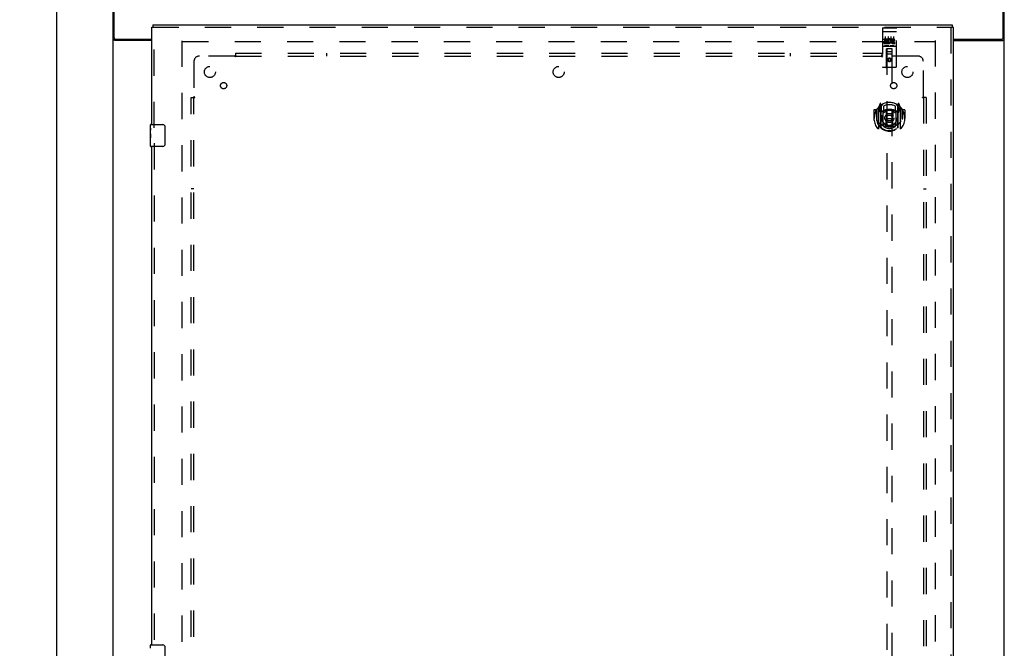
# Model space of a CAD drawing. Header units: inches. Extents: x 0 to 215, y 0 to 139.
# Tile 48 of 111: x 63 to 107, y 64 to 92. Entities that reach past the tile are written whole.
import ezdxf

# ---------------------------------------------------------------- set-up
doc = ezdxf.new("R2010")
doc.units = ezdxf.units.IN
doc.header["$LTSCALE"] = 11.804375
doc.header["$MEASUREMENT"] = 0
doc.linetypes.add('HIDDEN', pattern=[0.2, 0.1, -0.1])
doc.layers.get('0').update_dxf_attribs({"linetype": 'CONTINUOUS'})
for name, color, linetype in [('DEFAULT_2', 8, 'HIDDEN'), ('DIMENSIONS', 7, 'CONTINUOUS'), ('DOOR_ASSEMBLY', 7, 'CONTINUOUS'), ('SUBPANEL', 7, 'CONTINUOUS')]:
    doc.layers.add(name, color=color, linetype=linetype)
doc.styles.get("Standard").update_dxf_attribs({"font": 'arial.ttf'})
doc.dimstyles.new('DIMSTYLE_1', dxfattribs={"dimtxt": 0.946875, "dimasz": 1.2625, "dimexe": 0.09, "dimexo": 0.07, "dimgap": 0.0375, "dimtad": 0, "dimtih": 1, "dimtoh": 1, "dimzin": 4, "dimdsep": 46, "dimtxsty": 'Standard', "dimblk": '_FILLED', "dimblk1": '_FILLED', "dimblk2": '_FILLED', "dimcen": 0.09, "dimadec": 3, "dimazin": 1, "dimtfac": 1, "dimtdec": 3, "dimtofl": 0, "dimtmove": 0, "dimatfit": 3, "dimldrblk": '_FILLED', "dimfxl": 0, "dimtolj": 1, "dimtzin": 4, "dimarcsym": 0})

# ---------------------------------------------------------------- blocks, each defined once
blk = doc.blocks.new('_FILLED')
at = {"color": 0, "linetype": 'ByBlock'}
blk.add_solid([(0, 0), (-1, 0.2), (-1, -0.2)], dxfattribs=at)
blk = doc.blocks.new('*D10')
at = {"layer": 'DIMENSIONS', "color": 2, "linetype": 'Continuous'}
for p, q in [((66.184, 94.862), (63.26, 94.862)), ((64.397, 94.862), (64.397, 52.809)), ((64.397, 8.862), (64.397, 50.915)), ((66.184, 8.862), (63.26, 8.862))]:
    blk.add_line(p, q, dxfattribs=at)
at = {"layer": 'DIMENSIONS', "color": 2, "linetype": 'Continuous', "xscale": 1.2625, "yscale": 1.2625, "zscale": 1.2625}
for p, rotation in [((64.397, 94.862), 90), ((64.397, 8.862), 270)]:
    blk.add_blockref('_FILLED', p, dxfattribs=dict(at, rotation=rotation))
at = {"layer": 'DIMENSIONS', "color": 2, "linetype": 'Continuous', "insert": (64.397, 52.335), "char_height": 0.9469, "width": 3.30878, "attachment_point": 2, "line_spacing_factor": 0.9}
blk.add_mtext('86.00', dxfattribs=at)

msp = doc.modelspace()

# ---------------------------------------------------------------- linework, layer by layer
at = {"color": 3, "linetype": 'Continuous'}
for p, q in [((66.956, 8.966), (66.956, 94.758)), ((67.008, 91.526), (67.008, 94.862)), ((107.154, 91.526), (107.154, 94.862)), ((107.206, 8.966), (107.206, 94.758)), ((68.706, 91.414), (67.026, 91.414)), ((67.068, 91.466), (68.706, 91.466)), ((104.894, 91.466), (107.094, 91.466)), ((104.894, 91.414), (107.136, 91.414))]:
    msp.add_line(p, q, dxfattribs=at)
for points in [[(67, 91.426), (66.992, 91.428), (66.988, 91.43), (66.984, 91.431), (66.98, 91.432), (66.977, 91.434), (66.974, 91.435), (66.971, 91.437), (66.968, 91.438), (66.965, 91.44), (66.963, 91.442), (66.961, 91.443), (66.96, 91.445), (66.958, 91.447), (66.957, 91.449), (66.957, 91.45), (66.956, 91.452), (66.956, 91.455)], [(67.026, 91.414), (67.024, 91.415), (67.021, 91.417), (67.019, 91.418), (67.015, 91.42), (67.012, 91.421), (67.008, 91.423), (67.004, 91.424), (67, 91.426)], [(107.136, 91.414), (107.138, 91.415), (107.141, 91.417), (107.144, 91.418), (107.147, 91.42), (107.151, 91.421), (107.154, 91.423), (107.158, 91.424), (107.163, 91.426), (107.171, 91.428)], [(107.171, 91.428), (107.175, 91.43), (107.178, 91.431), (107.182, 91.432), (107.185, 91.434), (107.188, 91.435), (107.191, 91.437), (107.194, 91.438), (107.197, 91.44), (107.199, 91.442), (107.201, 91.443), (107.203, 91.445), (107.204, 91.447), (107.205, 91.449), (107.206, 91.45), (107.206, 91.452), (107.206, 91.455)]]:
    msp.add_lwpolyline(points, dxfattribs=at)
for centre, start, end in [((67.068, 91.526), 180, 270), ((107.094, 91.526), 270, 360)]:
    msp.add_arc(centre, 0.06, start, end, dxfattribs=at)
at = {"layer": 'DEFAULT_2', "color": 8, "linetype": 'HIDDEN'}
for p, q in [((70.081, 12.31), (70.081, 91.414)), ((70.095, 91.362), (104.067, 91.362)), ((104.081, 91.414), (104.081, 12.31))]:
    msp.add_line(p, q, dxfattribs=at)
at = {"layer": 'DOOR_ASSEMBLY', "color": 7, "linetype": 'Continuous'}
for p, q in [((68.748, 92.112), (68.748, 92.008)), ((104.852, 92.112), (104.852, 92.008)), ((68.706, 92.008), (68.748, 92.008)), ((104.894, 92.008), (104.852, 92.008)), ((68.646, 87.451), (68.646, 87.597)), ((68.661, 87.612), (69.201, 87.612)), ((68.646, 87.193), (68.646, 87.45)), ((68.652, 87.395), (68.646, 87.395)), ((68.646, 87.227), (68.653, 87.227)), ((68.646, 86.627), (68.646, 87.191)), ((68.648, 87.164), (68.646, 87.164)), ((68.648, 87.166), (68.649, 87.144)), ((68.653, 87.227), (68.653, 87.363)), ((69.301, 87.512), (69.301, 86.712)), ((68.646, 87.032), (68.652, 87.032)), ((68.646, 86.996), (68.653, 86.996)), ((68.646, 86.933), (68.653, 86.933)), ((68.646, 86.766), (68.653, 86.766)), ((68.653, 86.766), (68.653, 86.996)), ((69.201, 86.612), (68.661, 86.612)), ((68.646, 63.951), (68.646, 64.097)), ((68.661, 64.112), (69.201, 64.112)), ((69.301, 64.012), (69.301, 63.212))]:
    msp.add_line(p, q, dxfattribs=at)
at = {"layer": 'DOOR_ASSEMBLY', "color": 3, "linetype": 'Continuous'}
for p, q in [((68.748, 92.112), (104.852, 92.112)), ((68.706, 87.612), (68.706, 92.008)), ((104.894, 92.008), (104.894, 11.716)), ((68.706, 64.112), (68.706, 86.612))]:
    msp.add_line(p, q, dxfattribs=at)
at = {"layer": 'DOOR_ASSEMBLY', "color": 8, "linetype": 'HIDDEN'}
for p, q in [((68.748, 92.008), (104.852, 92.008)), ((68.81, 87.457), (68.81, 92.008)), ((101.706, 91.949), (101.706, 90.224)), ((101.723, 91.82), (101.722, 91.82)), ((101.724, 91.821), (101.723, 91.82)), ((101.724, 91.821), (101.724, 91.821)), ((101.725, 91.821), (101.724, 91.821)), ((101.726, 91.821), (101.725, 91.821)), ((101.727, 91.821), (101.726, 91.821)), ((101.727, 91.821), (101.727, 91.821)), ((101.728, 91.821), (101.727, 91.821)), ((101.729, 91.821), (101.728, 91.821)), ((101.73, 91.821), (101.729, 91.821)), ((101.731, 91.821), (101.73, 91.821)), ((101.732, 91.821), (101.731, 91.821)), ((101.732, 91.821), (101.732, 91.821)), ((101.733, 91.821), (101.732, 91.821)), ((101.734, 91.821), (101.733, 91.821)), ((101.735, 91.821), (101.734, 91.821)), ((101.736, 91.821), (101.735, 91.821)), ((101.736, 91.979), (102.301, 91.979)), ((101.736, 91.821), (102.301, 91.821)), ((102.301, 91.821), (102.302, 91.821)), ((102.302, 91.821), (102.303, 91.821)), ((102.303, 91.821), (102.304, 91.821)), ((102.304, 91.821), (102.304, 91.821)), ((102.304, 91.821), (102.305, 91.821)), ((102.305, 91.821), (102.306, 91.821)), ((102.306, 91.821), (102.307, 91.821)), ((102.307, 91.821), (102.308, 91.821)), ((102.308, 91.821), (102.309, 91.821)), ((102.309, 91.821), (102.309, 91.821)), ((102.309, 91.821), (102.31, 91.821)), ((102.31, 91.821), (102.311, 91.821)), ((102.311, 91.821), (102.312, 91.821)), ((102.312, 91.821), (102.313, 91.821)), ((102.313, 91.821), (102.313, 91.821)), ((102.313, 91.821), (102.314, 91.821)), ((102.331, 90.224), (102.331, 91.949)), ((104.79, 92.008), (104.79, 11.716)), ((101.736, 91.151), (102.301, 91.151)), ((101.787, 91.444), (101.787, 91.487)), ((101.787, 91.487), (101.943, 91.487)), ((101.787, 91.444), (101.9, 91.444)), ((101.787, 91.273), (101.787, 91.316)), ((101.787, 91.316), (101.9, 91.316)), ((101.787, 91.273), (101.943, 91.273)), ((101.808, 91.359), (101.808, 91.402)), ((101.808, 91.402), (101.9, 91.402)), ((101.808, 91.359), (101.9, 91.359)), ((101.98, 91.167), (101.808, 91.167)), ((101.831, 91.588), (101.831, 91.282)), ((101.9, 91.402), (101.9, 91.444)), ((101.9, 91.316), (101.9, 91.359)), ((101.943, 91.309), (101.943, 91.487)), ((101.943, 91.309), (101.956, 91.327)), ((101.943, 91.273), (101.943, 91.286)), ((101.946, 91.284), (101.943, 91.286)), ((101.967, 91.438), (101.95, 91.478)), ((101.956, 91.588), (101.956, 91.282)), ((102.23, 91.167), (102.058, 91.167)), ((102.081, 91.588), (102.081, 91.282)), ((102.099, 91.444), (102.099, 91.487)), ((102.099, 91.487), (102.192, 91.487)), ((102.099, 91.444), (102.192, 91.444)), ((102.159, 91.359), (102.205, 91.359)), ((102.163, 91.4), (102.192, 91.4)), ((102.163, 91.316), (102.255, 91.316)), ((102.163, 91.273), (102.255, 91.273)), ((102.206, 91.588), (102.206, 91.282)), ((102.255, 91.273), (102.255, 91.316)), ((101.889, 90.224), (101.892, 91.034)), ((102.146, 90.784), (101.891, 90.784)), ((101.894, 91.034), (101.892, 91.034)), ((101.894, 91.034), (101.894, 54.033)), ((102.144, 91.034), (101.894, 91.034)), ((101.934, 90.909), (102.104, 90.909)), ((102.144, 54.033), (102.144, 91.034)), ((102.145, 91.034), (102.144, 91.034)), ((102.149, 90.224), (102.145, 91.034)), ((102.019, 90.606), (101.956, 90.57)), ((101.956, 90.57), (101.956, 90.498)), ((101.956, 90.57), (101.966, 90.564)), ((101.956, 90.498), (101.966, 90.504)), ((101.956, 90.498), (102.019, 90.462)), ((102.019, 90.595), (101.966, 90.564)), ((101.966, 90.564), (101.966, 90.504)), ((101.966, 90.504), (102.019, 90.473)), ((102.019, 90.606), (102.019, 90.595)), ((102.081, 90.57), (102.019, 90.606)), ((102.071, 90.564), (102.019, 90.595)), ((102.019, 90.473), (102.071, 90.504)), ((102.019, 90.462), (102.081, 90.498)), ((102.019, 90.462), (102.019, 90.473)), ((102.081, 90.57), (102.071, 90.564)), ((102.071, 90.504), (102.071, 90.564)), ((102.081, 90.498), (102.071, 90.504)), ((102.081, 90.498), (102.081, 90.57)), ((102.301, 90.194), (101.736, 90.194)), ((101.593, 88.56), (101.523, 88.385)), ((101.636, 88.477), (101.622, 88.557)), ((101.644, 88.429), (101.714, 88.538)), ((101.644, 87.485), (101.644, 88.488)), ((102.324, 88.538), (102.394, 88.429)), ((102.394, 87.485), (102.394, 88.488)), ((102.415, 88.557), (102.401, 88.477)), ((102.514, 88.385), (102.444, 88.56)), ((101.319, 88.263), (101.319, 87.89)), ((101.436, 88.278), (101.334, 88.278)), ((101.436, 88.278), (101.436, 87.89)), ((101.444, 88.263), (101.436, 88.278)), ((101.444, 88.301), (101.444, 87.844)), ((101.519, 88.374), (101.519, 87.407)), ((101.576, 88.369), (101.576, 88.219)), ((101.644, 88.369), (101.576, 88.369)), ((101.576, 88.219), (101.636, 88.219)), ((101.584, 88.362), (101.614, 88.316)), ((101.615, 88.48), (101.615, 88.48)), ((101.615, 88.48), (101.615, 88.48)), ((101.615, 88.48), (101.615, 88.48)), ((101.636, 87.46), (101.636, 88.477)), ((101.646, 88.464), (101.646, 88.256)), ((101.736, 88.218), (101.664, 88.218)), ((101.666, 88.236), (101.732, 88.236)), ((101.736, 87.577), (101.736, 88.208)), ((101.744, 88.442), (101.744, 88.189)), ((101.856, 88.234), (101.886, 87.89)), ((102.182, 88.234), (102.151, 87.89)), ((102.294, 88.189), (102.294, 88.442)), ((102.374, 88.218), (102.301, 88.218)), ((102.301, 88.208), (102.301, 87.577)), ((102.305, 88.236), (102.371, 88.236)), ((102.391, 88.256), (102.391, 88.464)), ((102.461, 88.369), (102.394, 88.369)), ((102.401, 88.477), (102.401, 87.46)), ((102.401, 88.219), (102.461, 88.219)), ((102.423, 88.48), (102.418, 88.483)), ((102.423, 88.316), (102.453, 88.362)), ((102.461, 88.219), (102.461, 88.369)), ((102.519, 87.407), (102.519, 88.374)), ((102.601, 88.278), (102.593, 88.263)), ((102.594, 88.301), (102.594, 87.844)), ((102.601, 87.89), (102.601, 88.278)), ((102.704, 88.278), (102.601, 88.278)), ((102.719, 88.263), (102.719, 87.89)), ((101.319, 87.89), (101.334, 87.89)), ((101.436, 87.89), (101.451, 87.89)), ((101.444, 87.844), (101.444, 87.841)), ((101.744, 87.628), (101.744, 87.525)), ((101.856, 87.551), (101.886, 87.89)), ((101.886, 87.89), (102.151, 87.89)), ((102.181, 87.551), (102.151, 87.89)), ((102.294, 87.525), (102.294, 87.628)), ((102.601, 87.89), (102.586, 87.89)), ((102.594, 87.844), (102.593, 87.841)), ((102.704, 87.89), (102.719, 87.89)), ((68.81, 86.767), (68.81, 63.957))]:
    msp.add_line(p, q, dxfattribs=at)
for points in [[(101.722, 91.82), (101.722, 91.82), (101.721, 91.82), (101.721, 91.82), (101.721, 91.82), (101.72, 91.82), (101.72, 91.82), (101.719, 91.82), (101.719, 91.82), (101.719, 91.82), (101.718, 91.82), (101.718, 91.82), (101.718, 91.82), (101.717, 91.82), (101.717, 91.82), (101.717, 91.82), (101.716, 91.819), (101.716, 91.819), (101.716, 91.819), (101.716, 91.819), (101.715, 91.819), (101.715, 91.819), (101.715, 91.819), (101.714, 91.819), (101.714, 91.819), (101.714, 91.819), (101.713, 91.819), (101.713, 91.819), (101.713, 91.819), (101.713, 91.818), (101.712, 91.818), (101.712, 91.818), (101.712, 91.818), (101.712, 91.818), (101.711, 91.818), (101.711, 91.818), (101.711, 91.818), (101.711, 91.818), (101.711, 91.818), (101.71, 91.818), (101.71, 91.818), (101.71, 91.817), (101.71, 91.817), (101.709, 91.817), (101.709, 91.817), (101.709, 91.817), (101.709, 91.817), (101.709, 91.817), (101.709, 91.817), (101.708, 91.817), (101.708, 91.817), (101.708, 91.816), (101.708, 91.816), (101.708, 91.816), (101.708, 91.816), (101.708, 91.816), (101.707, 91.816), (101.707, 91.816), (101.707, 91.816), (101.707, 91.816), (101.707, 91.816), (101.707, 91.815), (101.707, 91.815), (101.707, 91.815), (101.707, 91.815), (101.707, 91.815), (101.706, 91.815), (101.706, 91.815), (101.706, 91.815), (101.706, 91.815), (101.706, 91.815), (101.706, 91.814), (101.706, 91.814), (101.706, 91.814), (101.706, 91.814), (101.706, 91.814), (101.706, 91.814), (101.706, 91.814)], [(102.314, 91.821), (102.315, 91.82), (102.315, 91.82), (102.316, 91.82), (102.316, 91.82), (102.316, 91.82), (102.317, 91.82), (102.317, 91.82), (102.317, 91.82), (102.318, 91.82), (102.318, 91.82), (102.318, 91.82), (102.319, 91.82), (102.319, 91.82), (102.32, 91.82), (102.32, 91.82), (102.32, 91.82), (102.32, 91.82), (102.321, 91.819), (102.321, 91.819), (102.321, 91.819), (102.322, 91.819), (102.322, 91.819), (102.322, 91.819), (102.323, 91.819), (102.323, 91.819), (102.323, 91.819), (102.324, 91.819), (102.324, 91.819), (102.324, 91.819), (102.324, 91.819), (102.325, 91.818), (102.325, 91.818), (102.325, 91.818), (102.325, 91.818), (102.326, 91.818), (102.326, 91.818), (102.326, 91.818), (102.326, 91.818), (102.327, 91.818), (102.327, 91.818), (102.327, 91.818), (102.327, 91.818), (102.327, 91.817), (102.328, 91.817), (102.328, 91.817), (102.328, 91.817), (102.328, 91.817), (102.328, 91.817), (102.329, 91.817), (102.329, 91.817), (102.329, 91.817), (102.329, 91.817), (102.329, 91.816), (102.329, 91.816), (102.329, 91.816), (102.33, 91.816), (102.33, 91.816), (102.33, 91.816), (102.33, 91.816), (102.33, 91.816), (102.33, 91.816), (102.33, 91.816), (102.33, 91.815), (102.33, 91.815), (102.331, 91.815), (102.331, 91.815), (102.331, 91.815), (102.331, 91.815), (102.331, 91.815), (102.331, 91.815), (102.331, 91.815), (102.331, 91.815), (102.331, 91.814), (102.331, 91.814), (102.331, 91.814), (102.331, 91.814), (102.331, 91.814), (102.331, 91.814), (102.331, 91.814)], [(101.808, 91.167), (101.808, 91.167), (101.807, 91.167), (101.807, 91.167), (101.807, 91.167), (101.807, 91.167), (101.806, 91.167), (101.806, 91.167), (101.806, 91.167), (101.806, 91.167), (101.806, 91.167), (101.806, 91.167), (101.805, 91.167), (101.805, 91.167), (101.805, 91.167), (101.805, 91.167), (101.805, 91.167), (101.805, 91.167), (101.804, 91.168), (101.804, 91.168), (101.804, 91.168), (101.804, 91.168), (101.804, 91.168), (101.804, 91.168), (101.804, 91.168), (101.803, 91.168), (101.803, 91.168), (101.803, 91.168), (101.803, 91.168), (101.803, 91.168), (101.803, 91.168), (101.803, 91.168), (101.803, 91.168), (101.802, 91.168), (101.802, 91.168), (101.802, 91.168), (101.802, 91.168), (101.802, 91.168), (101.802, 91.168), (101.802, 91.168), (101.802, 91.168), (101.802, 91.168), (101.801, 91.168), (101.801, 91.168), (101.801, 91.168), (101.801, 91.168), (101.801, 91.168)], [(101.986, 91.168), (101.986, 91.168), (101.986, 91.168), (101.986, 91.168), (101.986, 91.168), (101.986, 91.168), (101.986, 91.168), (101.985, 91.168), (101.985, 91.168), (101.985, 91.168), (101.985, 91.168), (101.985, 91.168), (101.985, 91.168), (101.985, 91.168), (101.985, 91.168), (101.985, 91.168), (101.985, 91.168), (101.984, 91.168), (101.984, 91.168), (101.984, 91.168), (101.984, 91.168), (101.984, 91.168), (101.984, 91.168), (101.984, 91.168), (101.983, 91.168), (101.983, 91.168), (101.983, 91.168), (101.983, 91.168), (101.983, 91.168), (101.983, 91.167), (101.983, 91.167), (101.982, 91.167), (101.982, 91.167), (101.982, 91.167), (101.982, 91.167), (101.982, 91.167), (101.982, 91.167), (101.981, 91.167), (101.981, 91.167), (101.981, 91.167), (101.981, 91.167), (101.981, 91.167), (101.98, 91.167), (101.98, 91.167), (101.98, 91.167), (101.98, 91.167)], [(102.058, 91.167), (102.058, 91.167), (102.057, 91.167), (102.057, 91.167), (102.057, 91.167), (102.057, 91.167), (102.056, 91.167), (102.056, 91.167), (102.056, 91.167), (102.056, 91.167), (102.056, 91.167), (102.056, 91.167), (102.055, 91.167), (102.055, 91.167), (102.055, 91.167), (102.055, 91.167), (102.055, 91.167), (102.055, 91.167), (102.054, 91.168), (102.054, 91.168), (102.054, 91.168), (102.054, 91.168), (102.054, 91.168), (102.054, 91.168), (102.054, 91.168), (102.053, 91.168), (102.053, 91.168), (102.053, 91.168), (102.053, 91.168), (102.053, 91.168), (102.053, 91.168), (102.053, 91.168), (102.053, 91.168), (102.052, 91.168), (102.052, 91.168), (102.052, 91.168), (102.052, 91.168), (102.052, 91.168), (102.052, 91.168), (102.052, 91.168), (102.052, 91.168), (102.052, 91.168), (102.051, 91.168), (102.051, 91.168), (102.051, 91.168), (102.051, 91.168), (102.051, 91.168)], [(102.236, 91.168), (102.236, 91.168), (102.236, 91.168), (102.236, 91.168), (102.236, 91.168), (102.236, 91.168), (102.236, 91.168), (102.235, 91.168), (102.235, 91.168), (102.235, 91.168), (102.235, 91.168), (102.235, 91.168), (102.235, 91.168), (102.235, 91.168), (102.235, 91.168), (102.235, 91.168), (102.235, 91.168), (102.234, 91.168), (102.234, 91.168), (102.234, 91.168), (102.234, 91.168), (102.234, 91.168), (102.234, 91.168), (102.234, 91.168), (102.233, 91.168), (102.233, 91.168), (102.233, 91.168), (102.233, 91.168), (102.233, 91.168), (102.233, 91.167), (102.233, 91.167), (102.232, 91.167), (102.232, 91.167), (102.232, 91.167), (102.232, 91.167), (102.232, 91.167), (102.232, 91.167), (102.231, 91.167), (102.231, 91.167), (102.231, 91.167), (102.231, 91.167), (102.231, 91.167), (102.23, 91.167), (102.23, 91.167), (102.23, 91.167), (102.23, 91.167)], [(101.473, 88.329), (101.474, 88.33), (101.475, 88.331), (101.475, 88.332), (101.476, 88.332), (101.477, 88.333), (101.478, 88.334), (101.478, 88.335), (101.479, 88.336), (101.48, 88.336), (101.481, 88.337), (101.481, 88.338), (101.482, 88.338), (101.483, 88.339), (101.484, 88.34), (101.484, 88.341), (101.485, 88.341), (101.486, 88.342), (101.487, 88.343), (101.488, 88.343), (101.489, 88.344), (101.489, 88.344), (101.49, 88.345), (101.491, 88.346), (101.492, 88.346), (101.493, 88.347), (101.494, 88.347), (101.495, 88.348), (101.496, 88.348), (101.496, 88.349), (101.497, 88.349), (101.498, 88.35), (101.499, 88.35), (101.5, 88.351), (101.501, 88.351)], [(102.536, 88.351), (102.537, 88.351), (102.538, 88.35), (102.539, 88.35), (102.54, 88.349), (102.541, 88.349), (102.542, 88.348), (102.543, 88.348), (102.544, 88.347), (102.544, 88.347), (102.545, 88.346), (102.546, 88.346), (102.547, 88.345), (102.548, 88.344), (102.549, 88.344), (102.55, 88.343), (102.55, 88.343), (102.551, 88.342), (102.552, 88.341), (102.553, 88.341), (102.554, 88.34), (102.554, 88.339), (102.555, 88.338), (102.556, 88.338), (102.557, 88.337), (102.558, 88.336), (102.558, 88.336), (102.559, 88.335), (102.56, 88.334), (102.561, 88.333), (102.561, 88.332), (102.562, 88.332), (102.563, 88.331), (102.563, 88.33), (102.564, 88.329)], [(101.486, 87.777), (101.489, 87.772), (101.492, 87.767), (101.495, 87.762), (101.498, 87.757), (101.501, 87.753), (101.504, 87.748), (101.506, 87.744), (101.509, 87.741), (101.511, 87.737), (101.514, 87.733), (101.516, 87.73), (101.519, 87.726), (101.521, 87.723), (101.523, 87.72), (101.526, 87.717), (101.528, 87.714), (101.53, 87.711), (101.532, 87.709), (101.534, 87.706), (101.536, 87.704), (101.538, 87.701), (101.54, 87.699), (101.542, 87.697), (101.544, 87.695), (101.546, 87.693), (101.548, 87.691), (101.55, 87.689), (101.551, 87.687), (101.553, 87.686), (101.555, 87.684), (101.556, 87.682), (101.558, 87.681), (101.56, 87.679), (101.561, 87.678), (101.563, 87.677), (101.564, 87.675)], [(102.473, 87.675), (102.474, 87.677), (102.476, 87.678), (102.478, 87.679), (102.479, 87.681), (102.481, 87.682), (102.482, 87.684), (102.484, 87.686), (102.486, 87.687), (102.488, 87.689), (102.489, 87.691), (102.491, 87.693), (102.493, 87.695), (102.495, 87.697), (102.497, 87.699), (102.499, 87.701), (102.501, 87.704), (102.503, 87.706), (102.505, 87.709), (102.507, 87.711), (102.509, 87.714), (102.512, 87.717), (102.514, 87.72), (102.516, 87.723), (102.518, 87.726), (102.521, 87.73), (102.523, 87.733), (102.526, 87.737), (102.528, 87.74), (102.531, 87.744), (102.534, 87.748), (102.536, 87.753), (102.539, 87.757), (102.542, 87.762), (102.545, 87.767), (102.548, 87.772), (102.551, 87.777)], [(101.501, 87.43), (101.5, 87.43), (101.499, 87.43), (101.498, 87.431), (101.497, 87.431), (101.496, 87.432), (101.496, 87.432), (101.495, 87.433), (101.494, 87.433), (101.493, 87.434), (101.492, 87.434), (101.491, 87.435), (101.49, 87.436), (101.489, 87.436), (101.489, 87.437), (101.488, 87.437), (101.487, 87.438), (101.486, 87.439), (101.485, 87.439), (101.484, 87.44), (101.484, 87.441), (101.483, 87.441), (101.482, 87.442), (101.481, 87.443), (101.481, 87.444), (101.48, 87.444), (101.479, 87.445), (101.478, 87.446), (101.478, 87.447), (101.477, 87.447), (101.476, 87.448), (101.475, 87.449), (101.475, 87.45), (101.474, 87.451), (101.473, 87.451)], [(102.207, 87.533), (102.201, 87.532), (102.196, 87.531), (102.19, 87.529), (102.185, 87.528), (102.179, 87.527), (102.174, 87.525), (102.169, 87.524), (102.163, 87.523), (102.158, 87.522), (102.152, 87.521), (102.147, 87.52), (102.141, 87.519), (102.136, 87.518), (102.13, 87.517), (102.125, 87.516), (102.119, 87.515), (102.113, 87.514), (102.108, 87.513), (102.102, 87.513), (102.097, 87.512), (102.091, 87.512), (102.086, 87.511), (102.08, 87.51), (102.075, 87.51), (102.069, 87.51), (102.063, 87.509), (102.058, 87.509), (102.052, 87.509), (102.047, 87.508), (102.041, 87.508), (102.035, 87.508), (102.03, 87.508), (102.024, 87.508), (102.019, 87.508), (102.013, 87.508), (102.007, 87.508), (102.002, 87.508), (101.996, 87.508), (101.991, 87.508), (101.985, 87.509), (101.979, 87.509), (101.974, 87.509), (101.968, 87.51), (101.963, 87.51), (101.957, 87.51), (101.952, 87.511), (101.946, 87.512), (101.94, 87.512), (101.935, 87.513), (101.929, 87.513), (101.924, 87.514), (101.918, 87.515), (101.913, 87.516), (101.907, 87.517), (101.902, 87.518), (101.896, 87.519), (101.891, 87.52), (101.885, 87.521), (101.88, 87.522), (101.874, 87.523), (101.869, 87.524), (101.863, 87.525), (101.858, 87.527), (101.852, 87.528), (101.847, 87.529), (101.841, 87.531), (101.836, 87.532), (101.831, 87.533)], [(102.564, 87.451), (102.563, 87.451), (102.563, 87.45), (102.562, 87.449), (102.561, 87.448), (102.561, 87.447), (102.56, 87.447), (102.559, 87.446), (102.558, 87.445), (102.558, 87.444), (102.557, 87.444), (102.556, 87.443), (102.555, 87.442), (102.554, 87.441), (102.554, 87.441), (102.553, 87.44), (102.552, 87.439), (102.551, 87.439), (102.55, 87.438), (102.55, 87.437), (102.549, 87.437), (102.548, 87.436), (102.547, 87.436), (102.546, 87.435), (102.545, 87.434), (102.544, 87.434), (102.544, 87.433), (102.543, 87.433), (102.542, 87.432), (102.541, 87.432), (102.54, 87.431), (102.539, 87.431), (102.538, 87.43), (102.537, 87.43), (102.536, 87.43)]]:
    msp.add_lwpolyline(points, dxfattribs=at)
at = {"layer": 'DOOR_ASSEMBLY', "color": 7, "linetype": 'Continuous'}
for points in [[(68.646, 87.451), (68.646, 87.447), (68.647, 87.443), (68.647, 87.437), (68.649, 87.424)], [(68.646, 87.193), (68.646, 87.185), (68.647, 87.176), (68.648, 87.166)], [(68.649, 87.424), (68.65, 87.417), (68.651, 87.408), (68.651, 87.4)], [(68.651, 87.4), (68.652, 87.391), (68.653, 87.382), (68.653, 87.373), (68.653, 87.363)], [(69.294, 87.548), (69.296, 87.542), (69.298, 87.536), (69.299, 87.53), (69.3, 87.524), (69.301, 87.518), (69.301, 87.512)], [(68.649, 87.144), (68.65, 87.132), (68.651, 87.12), (68.652, 87.108), (68.653, 87.095), (68.653, 87.083), (68.653, 87.07), (68.653, 87.057), (68.653, 87.044), (68.652, 87.032), (68.651, 87.019), (68.65, 87.007)], [(69.301, 86.712), (69.301, 86.705), (69.3, 86.699), (69.299, 86.693), (69.298, 86.687), (69.296, 86.681), (69.294, 86.676)], [(69.294, 64.048), (69.296, 64.042), (69.298, 64.036), (69.299, 64.03), (69.3, 64.024), (69.301, 64.018), (69.301, 64.012)]]:
    msp.add_lwpolyline(points, dxfattribs=at)
at = {"layer": 'DOOR_ASSEMBLY', "color": 8, "linetype": 'HIDDEN'}
for centre, radius in [((102.019, 90.534), 0.085), ((102.019, 90.534), 0.0845), ((102.019, 87.908), 0.35), ((102.019, 87.908), 0.335), ((102.019, 87.908), 0.205), ((102.019, 87.908), 0.133)]:
    msp.add_circle(centre, radius, dxfattribs=at)
for centre, radius, start, end in [((101.736, 91.949), 0.03, 90, 180), ((102.301, 91.949), 0.03, 0, 90), ((101.736, 91.121), 0.03, 90, 180), ((101.993, 91.38), 0.107, 244.2636, 113.4027), ((101.993, 91.38), 0.0639, 234.8895, 113.4026), ((102.163, 91.337), 0.0635, 90, 270), ((102.163, 91.338), 0.0219, 100.307, 270), ((102.192, 91.422), 0.0644, 282.2995, 90.0775), ((102.192, 91.422), 0.0219, 269.9011, 90), ((102.301, 91.121), 0.03, 0, 90), ((101.934, 90.994), 0.04, 90, 180), ((101.934, 90.949), 0.04, 180, 270), ((102.104, 90.994), 0.04, 0, 90), ((102.104, 90.949), 0.04, 270, 360), ((101.736, 90.224), 0.03, 180, 270), ((101.859, 90.224), 0.03, 270, 360), ((102.179, 90.224), 0.03, 180, 270), ((102.301, 90.224), 0.03, 270, 360), ((102.019, 87.908), 0.7, 35.2961, 144.7039), ((101.607, 88.555), 0.015, 10, 158.1959), ((101.626, 88.464), 0.02, 0, 125.2543), ((101.664, 88.488), 0.02, 121.4688, 179.9992), ((102.019, 87.908), 0.6, 62.7204, 117.2796), ((102.374, 88.488), 0.02, 0, 58.5295), ((102.411, 88.464), 0.02, 54.7457, 180), ((102.43, 88.555), 0.015, 21.8041, 170), ((102.019, 87.89), 0.7, 125.5126, 54.4874), ((101.334, 88.263), 0.015, 90, 180), ((102.019, 87.89), 0.685, 146.9885, 180), ((101.464, 88.301), 0.02, 144.7039, 180), ((101.534, 88.374), 0.015, 135.0748, 180), ((101.589, 88.364), 0.005, 90, 212.6792), ((102.019, 87.578), 0.7, 53.2319, 126.7681), ((101.624, 88.444), 0.02, 0, 125.5126), ((101.456, 88.214), 0.188, 0, 32.6792), ((101.664, 88.238), 0.02, 180, 270), ((101.666, 88.256), 0.02, 180, 270), ((101.732, 88.256), 0.02, 270, 293.464), ((101.751, 88.208), 0.015, 112.9863, 180), ((102.019, 87.596), 0.7, 66.536, 113.464), ((101.774, 88.189), 0.03, 180, 311.1261), ((102.019, 87.908), 0.343, 48.8739, 131.1261), ((101.836, 88.233), 0.02, 5.0796, 105.6131), ((102.202, 88.233), 0.02, 74.3869, 174.9204), ((102.264, 88.189), 0.03, 228.8739, 360), ((102.286, 88.208), 0.015, 0, 67.0137), ((102.305, 88.256), 0.02, 246.536, 270), ((102.371, 88.256), 0.02, 270, 360), ((102.374, 88.238), 0.02, 270, 360), ((102.414, 88.444), 0.02, 54.4874, 180), ((102.582, 88.214), 0.188, 147.3208, 180), ((102.449, 88.364), 0.005, 327.3208, 90), ((102.504, 88.374), 0.015, 0, 44.9252), ((102.574, 88.301), 0.02, 0, 35.2961), ((102.019, 87.89), 0.685, 0, 33.0115), ((102.704, 88.263), 0.015, 0, 90), ((102.019, 87.893), 0.583, 180.2464, 359.7536), ((101.464, 87.844), 0.02, 180, 187.6622), ((102.019, 87.918), 0.58, 187.6622, 352.3378), ((102.019, 88.208), 0.7, 229.529, 310.471), ((101.774, 87.628), 0.03, 48.8739, 180), ((102.019, 87.908), 0.343, 228.8739, 311.1261), ((102.264, 87.628), 0.03, 0, 131.1261), ((102.574, 87.844), 0.02, 352.3378, 360), ((101.534, 87.407), 0.015, 180, 224.9252), ((101.651, 87.46), 0.015, 180, 229.6413), ((101.664, 87.485), 0.02, 180, 230.6594), ((101.751, 87.577), 0.015, 180, 247.0137), ((102.019, 87.918), 0.48, 235.0461, 304.9539), ((101.836, 87.553), 0.02, 254.4248, 354.9204), ((102.201, 87.553), 0.02, 185.0796, 285.5752), ((102.286, 87.577), 0.015, 292.9863, 360), ((102.374, 87.485), 0.02, 309.3378, 359.9984), ((102.386, 87.46), 0.015, 310.3587, 360), ((102.504, 87.407), 0.015, 315.0748, 360)]:
    msp.add_arc(centre, radius, start, end, dxfattribs=at)
at = {"layer": 'DOOR_ASSEMBLY', "color": 7, "linetype": 'Continuous'}
for centre, radius, start, end in [((68.661, 87.597), 0.015, 90, 180), ((69.201, 87.512), 0.1, 21.1999, 90), ((68.661, 86.627), 0.015, 180, 270), ((69.201, 86.712), 0.1, 270, 338.7946), ((68.661, 64.097), 0.015, 90, 180), ((69.201, 64.012), 0.1, 21.1999, 90)]:
    msp.add_arc(centre, radius, start, end, dxfattribs=at)
msp.add_ellipse((68.909, 87.028), major_axis=(0.263, 0), ratio=0.432808, start_param=3.141593, end_param=3.321581, dxfattribs=at)
at = {"layer": 'SUBPANEL', "color": 8, "linetype": 'HIDDEN'}
for p, q in [((72.47, 90.724), (72.464, 90.718)), ((72.487, 90.831), (72.487, 90.744)), ((72.487, 90.831), (101.675, 90.831)), ((72.487, 90.665), (72.487, 90.744)), ((76.612, 90.706), (76.612, 90.831)), ((97.55, 90.706), (97.55, 90.831)), ((101.675, 90.831), (101.675, 90.744)), ((101.675, 90.665), (101.675, 90.744)), ((70.612, 90.456), (70.612, 88.866)), ((72.452, 90.706), (70.862, 90.706)), ((72.487, 90.706), (101.675, 90.706)), ((103.3, 90.706), (101.71, 90.706)), ((103.55, 88.866), (103.55, 90.456)), ((70.487, 14.893), (70.487, 88.831)), ((70.487, 88.831), (70.574, 88.831)), ((70.574, 88.831), (70.653, 88.831)), ((70.612, 14.893), (70.612, 88.831)), ((103.509, 88.831), (103.588, 88.831)), ((103.55, 88.831), (103.55, 14.893)), ((103.569, 88.848), (103.562, 88.854)), ((103.675, 88.831), (103.588, 88.831)), ((103.675, 88.831), (103.675, 14.893)), ((70.612, 84.706), (70.487, 84.706)), ((103.55, 84.706), (103.675, 84.706))]:
    msp.add_line(p, q, dxfattribs=at)
for points in [[(72.464, 90.718), (72.462, 90.716), (72.46, 90.714), (72.458, 90.712), (72.457, 90.71), (72.455, 90.709), (72.453, 90.707), (72.452, 90.706)], [(72.487, 90.744), (72.486, 90.742), (72.484, 90.74), (72.483, 90.738), (72.481, 90.736), (72.479, 90.734), (72.478, 90.732), (72.476, 90.73), (72.475, 90.729), (72.473, 90.727), (72.472, 90.726), (72.47, 90.724)], [(101.675, 90.744), (101.676, 90.742), (101.678, 90.74), (101.68, 90.738), (101.681, 90.736), (101.683, 90.734), (101.684, 90.732), (101.686, 90.73), (101.687, 90.729), (101.689, 90.727), (101.69, 90.726), (101.692, 90.724)], [(101.692, 90.724), (101.698, 90.718), (101.7, 90.716), (101.702, 90.714), (101.704, 90.712), (101.706, 90.71), (101.707, 90.709), (101.709, 90.707), (101.71, 90.706)], [(72.465, 90.686), (72.462, 90.691), (72.461, 90.693), (72.459, 90.696), (72.458, 90.698), (72.456, 90.7), (72.455, 90.702), (72.453, 90.704), (72.452, 90.706)], [(72.487, 90.665), (72.486, 90.665), (72.484, 90.666), (72.482, 90.667), (72.481, 90.668), (72.479, 90.669), (72.478, 90.67), (72.476, 90.672), (72.474, 90.673), (72.473, 90.675), (72.472, 90.676), (72.47, 90.678), (72.469, 90.68), (72.468, 90.682), (72.466, 90.684), (72.465, 90.686)], [(101.675, 90.665), (101.677, 90.665), (101.678, 90.666), (101.68, 90.667), (101.682, 90.668), (101.683, 90.669), (101.685, 90.67), (101.686, 90.672), (101.688, 90.673), (101.689, 90.675), (101.691, 90.676), (101.692, 90.678), (101.693, 90.68), (101.695, 90.682), (101.696, 90.684), (101.697, 90.686), (101.7, 90.691)], [(101.7, 90.691), (101.701, 90.693), (101.703, 90.696), (101.704, 90.698), (101.706, 90.7), (101.707, 90.702), (101.709, 90.704), (101.71, 90.706)], [(70.574, 88.831), (70.576, 88.832), (70.578, 88.834), (70.58, 88.835), (70.582, 88.837), (70.584, 88.838), (70.586, 88.84), (70.587, 88.842), (70.589, 88.843), (70.591, 88.845), (70.592, 88.846), (70.594, 88.848)], [(70.594, 88.848), (70.6, 88.854), (70.602, 88.856), (70.604, 88.858), (70.606, 88.86), (70.608, 88.861), (70.609, 88.863), (70.611, 88.864), (70.612, 88.866)], [(70.627, 88.856), (70.625, 88.857), (70.622, 88.859), (70.62, 88.86), (70.618, 88.862), (70.616, 88.863), (70.614, 88.864), (70.612, 88.866)], [(70.653, 88.831), (70.653, 88.832), (70.652, 88.834), (70.651, 88.836), (70.65, 88.837), (70.649, 88.839), (70.648, 88.84), (70.646, 88.842), (70.645, 88.843), (70.643, 88.845), (70.642, 88.846), (70.64, 88.848), (70.638, 88.849), (70.636, 88.85), (70.634, 88.852), (70.632, 88.853), (70.627, 88.856)], [(103.509, 88.831), (103.51, 88.832), (103.51, 88.834), (103.511, 88.836), (103.512, 88.837), (103.513, 88.839), (103.515, 88.84), (103.516, 88.842), (103.517, 88.843), (103.519, 88.845), (103.521, 88.846), (103.522, 88.848), (103.524, 88.849), (103.526, 88.85), (103.528, 88.852), (103.531, 88.853)], [(103.531, 88.853), (103.535, 88.856), (103.538, 88.857), (103.54, 88.859), (103.542, 88.86), (103.544, 88.862), (103.546, 88.863), (103.548, 88.864), (103.55, 88.866)], [(103.562, 88.854), (103.56, 88.856), (103.558, 88.858), (103.557, 88.86), (103.555, 88.861), (103.553, 88.863), (103.551, 88.864), (103.55, 88.866)], [(103.588, 88.831), (103.586, 88.832), (103.584, 88.834), (103.582, 88.835), (103.58, 88.837), (103.578, 88.838), (103.576, 88.84), (103.575, 88.842), (103.573, 88.843), (103.572, 88.845), (103.57, 88.846), (103.569, 88.848)]]:
    msp.add_lwpolyline(points, dxfattribs=at)
for centre, radius in [((71.331, 89.987), 0.25), ((87.081, 89.987), 0.25), ((102.831, 89.987), 0.25), ((71.95, 89.368), 0.141), ((102.212, 89.368), 0.141)]:
    msp.add_circle(centre, radius, dxfattribs=at)
for centre, start, end in [((70.862, 90.456), 90, 180), ((103.3, 90.456), 0, 90)]:
    msp.add_arc(centre, 0.25, start, end, dxfattribs=at)

# ---------------------------------------------------------------- dimensions: what is measured, and where the dimension line sits
at = {"layer": 'DIMENSIONS', "color": 2, "linetype": 'Continuous'}
dim = msp.add_linear_dim(base=(64.397, 8.862), p1=(66.254, 94.862), p2=(66.254, 8.862), angle=270, dimstyle='DIMSTYLE_1', dxfattribs=at)
dim.commit()
dim.dimension.update_dxf_attribs({"geometry": '*D10', "text_midpoint": (64.391, 51.856), "dimtype": 160})

doc.saveas('drawing.dxf')
